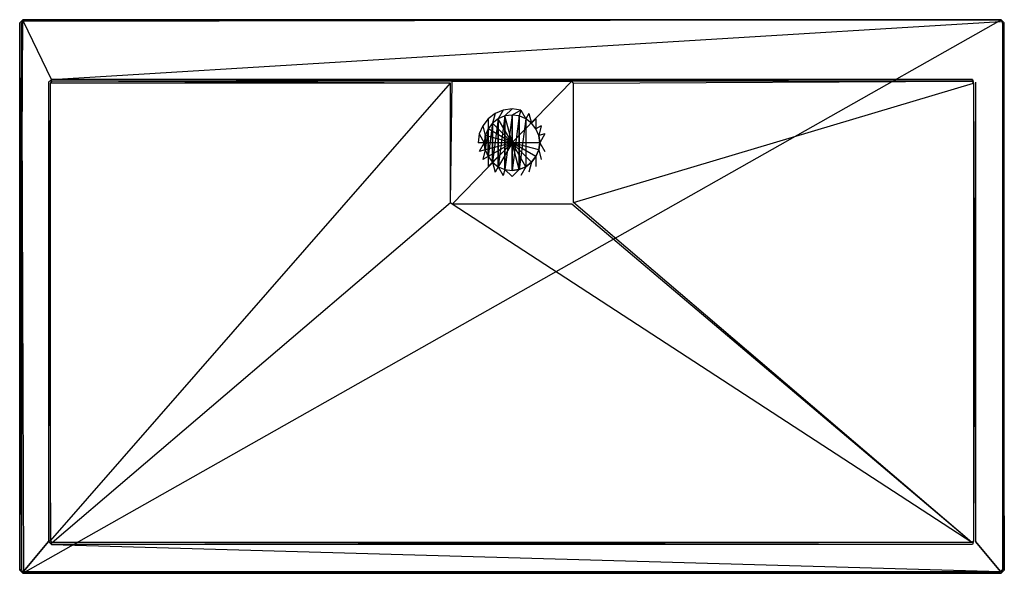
# Model space of a CAD drawing. Extents: x 0 to 1.6, y -0.9 to 0.
import ezdxf

# ---------------------------------------------------------------- set-up
doc = ezdxf.new("R2010")
doc.units = 0
for name, color, linetype in [('L0_VERTIEFUNG110___REPLACEMTFOR', 7, 'CONTINUOUS'), ('L10_D_DA1693SUB2V_10___REPLACEM', 7, 'CONTINUOUS'), ('L11_D_DA1693SUB2V_11___REPLACEM', 7, 'CONTINUOUS'), ('L12_D_DA1693SUB2V_12___REPLACEM', 7, 'CONTINUOUS'), ('L13_D_DA1693SUB2V_2___REPLACEMT', 7, 'CONTINUOUS'), ('L14_D_DA1693SUB2V_6___REPLACEMT', 7, 'CONTINUOUS'), ('L1_ABLAUF90____REPLACEMTFOREMPT', 7, 'CONTINUOUS'), ('L2_D_DA1693SUB2V_13___REPLACEMT', 7, 'CONTINUOUS'), ('L3_D_DA1693SUB2V_1___REPLACEMTF', 7, 'CONTINUOUS'), ('L4_D_DA1693SUB2V_3___REPLACEMTF', 7, 'CONTINUOUS'), ('L5_D_DA1693SUB2V_4___REPLACEMTF', 7, 'CONTINUOUS'), ('L6_D_DA1693SUB2V_5___REPLACEMTF', 7, 'CONTINUOUS'), ('L7_D_DA1693SUB2V_7___REPLACEMTF', 7, 'CONTINUOUS'), ('L8_D_DA1693SUB2V_8___REPLACEMTF', 7, 'CONTINUOUS'), ('L9_D_DA1693SUB2V_9___REPLACEMTF', 7, 'CONTINUOUS')]:
    doc.layers.add(name, color=color, linetype=linetype)

msp = doc.modelspace()

# ---------------------------------------------------------------- linework, layer by layer
at = {"layer": 'L0_VERTIEFUNG110___REPLACEMTFOR', "color": 8}
for points, invisible_edges in [([(0.76818, -0.16818, 0.005), (0.7725, -0.152369, 0.006), (0.761109, -0.161109, 0.006), (0.76818, -0.16818, 0.005)], 13), ([(0.7725, -0.152369, 0.006), (0.76818, -0.16818, 0.005), (0.7775, -0.161029, 0.005), (0.7725, -0.152369, 0.006)], 14), ([(0.7775, -0.161029, 0.005), (0.785765, -0.146874, 0.006), (0.7725, -0.152369, 0.006), (0.7775, -0.161029, 0.005)], 13), ([(0.785765, -0.146874, 0.006), (0.7775, -0.161029, 0.005), (0.788353, -0.156533, 0.005), (0.785765, -0.146874, 0.006)], 14), ([(0.7775, -0.161029, 0.005), (0.7775, -0.238971, 0.005), (0.788353, -0.156533, 0.005), (0.7775, -0.161029, 0.005)], 10), ([(0.788353, -0.156533, 0.005), (0.7775, -0.238971, 0.005), (0.788353, -0.243467, 0.005), (0.788353, -0.156533, 0.005)], 13), ([(0.788353, -0.156533, 0.005), (0.8, -0.145, 0.006), (0.785765, -0.146874, 0.006), (0.788353, -0.156533, 0.005)], 13), ([(0.8, -0.145, 0.006), (0.788353, -0.156533, 0.005), (0.8, -0.155, 0.005), (0.8, -0.145, 0.006)], 14), ([(0.788353, -0.156533, 0.005), (0.788353, -0.243467, 0.005), (0.8, -0.155, 0.005), (0.788353, -0.156533, 0.005)], 10), ([(0.8, -0.155, 0.005), (0.788353, -0.243467, 0.005), (0.8, -0.245, 0.005), (0.8, -0.155, 0.005)], 13), ([(0.8, -0.155, 0.005), (0.814235, -0.146874, 0.006), (0.8, -0.145, 0.006), (0.8, -0.155, 0.005)], 13), ([(0.814235, -0.146874, 0.006), (0.8, -0.155, 0.005), (0.811647, -0.156533, 0.005), (0.814235, -0.146874, 0.006)], 14), ([(0.8, -0.155, 0.005), (0.8, -0.245, 0.005), (0.811647, -0.156533, 0.005), (0.8, -0.155, 0.005)], 10), ([(0.811647, -0.156533, 0.005), (0.8, -0.245, 0.005), (0.811647, -0.243467, 0.005), (0.811647, -0.156533, 0.005)], 13), ([(0.8225, -0.161029, 0.005), (0.814235, -0.146874, 0.006), (0.811647, -0.156533, 0.005), (0.8225, -0.161029, 0.005)], 13), ([(0.811647, -0.156533, 0.005), (0.811647, -0.243467, 0.005), (0.8225, -0.161029, 0.005), (0.811647, -0.156533, 0.005)], 10), ([(0.814235, -0.146874, 0.006), (0.8225, -0.161029, 0.005), (0.8275, -0.152369, 0.006), (0.814235, -0.146874, 0.006)], 14), ([(0.83182, -0.16818, 0.005), (0.8275, -0.152369, 0.006), (0.8225, -0.161029, 0.005), (0.83182, -0.16818, 0.005)], 13), ([(0.8275, -0.152369, 0.006), (0.83182, -0.16818, 0.005), (0.838891, -0.161109, 0.006), (0.8275, -0.152369, 0.006)], 14), ([(0.756533, -0.188353, 0.005), (0.752369, -0.1725, 0.006), (0.746874, -0.185765, 0.006), (0.756533, -0.188353, 0.005)], 13), ([(0.761029, -0.1775, 0.005), (0.761109, -0.161109, 0.006), (0.752369, -0.1725, 0.006), (0.761029, -0.1775, 0.005)], 13), ([(0.752369, -0.1725, 0.006), (0.756533, -0.188353, 0.005), (0.761029, -0.1775, 0.005), (0.752369, -0.1725, 0.006)], 14), ([(0.761109, -0.161109, 0.006), (0.761029, -0.1775, 0.005), (0.76818, -0.16818, 0.005), (0.761109, -0.161109, 0.006)], 14), ([(0.761029, -0.1775, 0.005), (0.761029, -0.2225, 0.005), (0.76818, -0.16818, 0.005), (0.761029, -0.1775, 0.005)], 10), ([(0.76818, -0.16818, 0.005), (0.761029, -0.2225, 0.005), (0.76818, -0.23182, 0.005), (0.76818, -0.16818, 0.005)], 13), ([(0.76818, -0.16818, 0.005), (0.76818, -0.23182, 0.005), (0.7775, -0.161029, 0.005), (0.76818, -0.16818, 0.005)], 10), ([(0.7775, -0.161029, 0.005), (0.76818, -0.23182, 0.005), (0.7775, -0.238971, 0.005), (0.7775, -0.161029, 0.005)], 13), ([(0.8225, -0.161029, 0.005), (0.811647, -0.243467, 0.005), (0.8225, -0.238971, 0.005), (0.8225, -0.161029, 0.005)], 13), ([(0.8225, -0.161029, 0.005), (0.8225, -0.238971, 0.005), (0.83182, -0.16818, 0.005), (0.8225, -0.161029, 0.005)], 15), ([(0.83182, -0.16818, 0.005), (0.8225, -0.238971, 0.005), (0.83182, -0.23182, 0.005), (0.83182, -0.16818, 0.005)], 15), ([(0.838971, -0.1775, 0.005), (0.838891, -0.161109, 0.006), (0.83182, -0.16818, 0.005), (0.838971, -0.1775, 0.005)], 13), ([(0.83182, -0.16818, 0.005), (0.83182, -0.23182, 0.005), (0.838971, -0.1775, 0.005), (0.83182, -0.16818, 0.005)], 15), ([(0.838891, -0.161109, 0.006), (0.838971, -0.1775, 0.005), (0.847631, -0.1725, 0.006), (0.838891, -0.161109, 0.006)], 14), ([(0.843467, -0.188353, 0.005), (0.847631, -0.1725, 0.006), (0.838971, -0.1775, 0.005), (0.843467, -0.188353, 0.005)], 13), ([(0.847631, -0.1725, 0.006), (0.843467, -0.188353, 0.005), (0.853126, -0.185765, 0.006), (0.847631, -0.1725, 0.006)], 14), ([(0.755, -0.2, 0.005), (0.746874, -0.185765, 0.006), (0.745, -0.2, 0.006), (0.755, -0.2, 0.005)], 13), ([(0.746874, -0.185765, 0.006), (0.755, -0.2, 0.005), (0.756533, -0.188353, 0.005), (0.746874, -0.185765, 0.006)], 14), ([(0.756533, -0.211647, 0.005), (0.756533, -0.188353, 0.005), (0.755, -0.2, 0.005), (0.756533, -0.211647, 0.005)], 13), ([(0.756533, -0.188353, 0.005), (0.756533, -0.211647, 0.005), (0.761029, -0.1775, 0.005), (0.756533, -0.188353, 0.005)], 10), ([(0.761029, -0.1775, 0.005), (0.756533, -0.211647, 0.005), (0.761029, -0.2225, 0.005), (0.761029, -0.1775, 0.005)], 13), ([(0.838971, -0.1775, 0.005), (0.83182, -0.23182, 0.005), (0.838971, -0.2225, 0.005), (0.838971, -0.1775, 0.005)], 15), ([(0.838971, -0.1775, 0.005), (0.838971, -0.2225, 0.005), (0.843467, -0.188353, 0.005), (0.838971, -0.1775, 0.005)], 15), ([(0.843467, -0.188353, 0.005), (0.838971, -0.2225, 0.005), (0.843467, -0.211647, 0.005), (0.843467, -0.188353, 0.005)], 15), ([(0.845, -0.2, 0.005), (0.853126, -0.185765, 0.006), (0.843467, -0.188353, 0.005), (0.845, -0.2, 0.005)], 13), ([(0.843467, -0.188353, 0.005), (0.843467, -0.211647, 0.005), (0.845, -0.2, 0.005), (0.843467, -0.188353, 0.005)], 9), ([(0.853126, -0.185765, 0.006), (0.845, -0.2, 0.005), (0.855, -0.2, 0.006), (0.853126, -0.185765, 0.006)], 14), ([(0.746874, -0.214235, 0.006), (0.755, -0.2, 0.005), (0.745, -0.2, 0.006), (0.746874, -0.214235, 0.006)], 13), ([(0.755, -0.2, 0.005), (0.746874, -0.214235, 0.006), (0.756533, -0.211647, 0.005), (0.755, -0.2, 0.005)], 14), ([(0.853126, -0.214235, 0.006), (0.845, -0.2, 0.005), (0.843467, -0.211647, 0.005), (0.853126, -0.214235, 0.006)], 13), ([(0.845, -0.2, 0.005), (0.853126, -0.214235, 0.006), (0.855, -0.2, 0.006), (0.845, -0.2, 0.005)], 14), ([(0.752369, -0.2275, 0.006), (0.756533, -0.211647, 0.005), (0.746874, -0.214235, 0.006), (0.752369, -0.2275, 0.006)], 13), ([(0.756533, -0.211647, 0.005), (0.752369, -0.2275, 0.006), (0.761029, -0.2225, 0.005), (0.756533, -0.211647, 0.005)], 14), ([(0.761109, -0.238891, 0.006), (0.761029, -0.2225, 0.005), (0.752369, -0.2275, 0.006), (0.761109, -0.238891, 0.006)], 13), ([(0.761029, -0.2225, 0.005), (0.761109, -0.238891, 0.006), (0.76818, -0.23182, 0.005), (0.761029, -0.2225, 0.005)], 14), ([(0.838891, -0.238891, 0.006), (0.838971, -0.2225, 0.005), (0.83182, -0.23182, 0.005), (0.838891, -0.238891, 0.006)], 13), ([(0.838971, -0.2225, 0.005), (0.838891, -0.238891, 0.006), (0.847631, -0.2275, 0.006), (0.838971, -0.2225, 0.005)], 14), ([(0.847631, -0.2275, 0.006), (0.843467, -0.211647, 0.005), (0.838971, -0.2225, 0.005), (0.847631, -0.2275, 0.006)], 13), ([(0.843467, -0.211647, 0.005), (0.847631, -0.2275, 0.006), (0.853126, -0.214235, 0.006), (0.843467, -0.211647, 0.005)], 14), ([(0.7725, -0.247631, 0.006), (0.76818, -0.23182, 0.005), (0.761109, -0.238891, 0.006), (0.7725, -0.247631, 0.006)], 13), ([(0.76818, -0.23182, 0.005), (0.7725, -0.247631, 0.006), (0.7775, -0.238971, 0.005), (0.76818, -0.23182, 0.005)], 14), ([(0.785765, -0.253126, 0.006), (0.7775, -0.238971, 0.005), (0.7725, -0.247631, 0.006), (0.785765, -0.253126, 0.006)], 13), ([(0.7775, -0.238971, 0.005), (0.785765, -0.253126, 0.006), (0.788353, -0.243467, 0.005), (0.7775, -0.238971, 0.005)], 14), ([(0.814235, -0.253126, 0.006), (0.8225, -0.238971, 0.005), (0.811647, -0.243467, 0.005), (0.814235, -0.253126, 0.006)], 13), ([(0.8225, -0.238971, 0.005), (0.814235, -0.253126, 0.006), (0.8275, -0.247631, 0.006), (0.8225, -0.238971, 0.005)], 14), ([(0.8275, -0.247631, 0.006), (0.83182, -0.23182, 0.005), (0.8225, -0.238971, 0.005), (0.8275, -0.247631, 0.006)], 13), ([(0.83182, -0.23182, 0.005), (0.8275, -0.247631, 0.006), (0.838891, -0.238891, 0.006), (0.83182, -0.23182, 0.005)], 14), ([(0.8, -0.255, 0.006), (0.788353, -0.243467, 0.005), (0.785765, -0.253126, 0.006), (0.8, -0.255, 0.006)], 13), ([(0.788353, -0.243467, 0.005), (0.8, -0.255, 0.006), (0.8, -0.245, 0.005), (0.788353, -0.243467, 0.005)], 14), ([(0.8, -0.255, 0.006), (0.811647, -0.243467, 0.005), (0.8, -0.245, 0.005), (0.8, -0.255, 0.006)], 13), ([(0.811647, -0.243467, 0.005), (0.8, -0.255, 0.006), (0.814235, -0.253126, 0.006), (0.811647, -0.243467, 0.005)], 14)]:
    msp.add_3dface(points, dxfattribs=dict(at, invisible_edges=invisible_edges))
at = {"layer": 'L10_D_DA1693SUB2V_10___REPLACEM', "color": 8}
for points, invisible_edges in [([(0, -0.895, 0.032), (0, -0.005), (0, -0.895), (0, -0.895, 0.032)], 13), ([(0, -0.005), (0, -0.895, 0.032), (0, -0.005, 0.032), (0, -0.005)], 14)]:
    msp.add_3dface(points, dxfattribs=dict(at, invisible_edges=invisible_edges))
at = {"layer": 'L11_D_DA1693SUB2V_11___REPLACEM', "color": 8}
for points, invisible_edges in [([(1.595, -0.9, 0.032), (0.005, -0.9), (1.595, -0.9), (1.595, -0.9, 0.032)], 13), ([(0.005, -0.9), (1.595, -0.9, 0.032), (0.005, -0.9, 0.032), (0.005, -0.9)], 14)]:
    msp.add_3dface(points, dxfattribs=dict(at, invisible_edges=invisible_edges))
at = {"layer": 'L12_D_DA1693SUB2V_12___REPLACEM', "color": 8}
for points, invisible_edges in [([(1.6, -0.005), (1.6, -0.895, 0.032), (1.6, -0.895), (1.6, -0.005)], 13), ([(1.6, -0.895, 0.032), (1.6, -0.005), (1.6, -0.005, 0.032), (1.6, -0.895, 0.032)], 14)]:
    msp.add_3dface(points, dxfattribs=dict(at, invisible_edges=invisible_edges))
at = {"layer": 'L13_D_DA1693SUB2V_2___REPLACEMT', "color": 8}
for points, invisible_edges in [([(0.053, -0.1, 0.015), (0.897, -0.1, 0.005), (0.703, -0.1, 0.005), (0.053, -0.1, 0.015)], 13), ([(0.897, -0.1, 0.005), (0.053, -0.1, 0.015), (1.547, -0.1, 0.015), (0.897, -0.1, 0.005)], 10), ([(1.547, -0.1, 0.015), (0.053, -0.1, 0.015), (0.053, -0.1, 0.032), (1.547, -0.1, 0.015)], 13), ([(1.547, -0.1, 0.015), (0.053, -0.1, 0.032), (1.547, -0.1, 0.032), (1.547, -0.1, 0.015)], 15)]:
    msp.add_3dface(points, dxfattribs=dict(at, invisible_edges=invisible_edges))
at = {"layer": 'L14_D_DA1693SUB2V_6___REPLACEMT', "color": 8}
for points, invisible_edges in [([(0.053, -0.1, 0.015), (0.7, -0.103, 0.005), (0.05, -0.103, 0.015), (0.053, -0.1, 0.015)], 13), ([(0.7, -0.103, 0.005), (0.05, -0.847, 0.015), (0.05, -0.103, 0.015), (0.7, -0.103, 0.005)], 13), ([(0.05, -0.847, 0.015), (0.7, -0.103, 0.005), (0.7, -0.297, 0.005), (0.05, -0.847, 0.015)], 14), ([(0.7, -0.103, 0.005), (0.053, -0.1, 0.015), (0.703, -0.1, 0.005), (0.7, -0.103, 0.005)], 14), ([(0.703, -0.1, 0.005), (0.7, -0.297, 0.005), (0.7, -0.103, 0.005), (0.703, -0.1, 0.005)], 13), ([(0.7, -0.297, 0.005), (0.703, -0.1, 0.005), (0.703, -0.3, 0.005), (0.7, -0.297, 0.005)], 10), ([(0.703, -0.3, 0.005), (0.703, -0.1, 0.005), (0.897, -0.1, 0.005), (0.703, -0.3, 0.005)], 13), ([(0.703, -0.3, 0.005), (0.897, -0.1, 0.005), (0.897, -0.3, 0.005), (0.703, -0.3, 0.005)], 10), ([(0.897, -0.3, 0.005), (0.897, -0.1, 0.005), (0.9, -0.103, 0.005), (0.897, -0.3, 0.005)], 15), ([(1.547, -0.1, 0.015), (0.9, -0.103, 0.005), (0.897, -0.1, 0.005), (1.547, -0.1, 0.015)], 13), ([(0.897, -0.3, 0.005), (0.9, -0.103, 0.005), (0.9, -0.297, 0.005), (0.897, -0.3, 0.005)], 15), ([(0.9, -0.103, 0.005), (1.547, -0.1, 0.015), (1.55, -0.103, 0.015), (0.9, -0.103, 0.005)], 14), ([(1.55, -0.103, 0.015), (0.9, -0.297, 0.005), (0.9, -0.103, 0.005), (1.55, -0.103, 0.015)], 13), ([(0.9, -0.297, 0.005), (1.55, -0.103, 0.015), (1.55, -0.847, 0.015), (0.9, -0.297, 0.005)], 14), ([(0.7, -0.297, 0.005), (0.053, -0.85, 0.015), (0.05, -0.847, 0.015), (0.7, -0.297, 0.005)], 13), ([(0.053, -0.85, 0.015), (0.7, -0.297, 0.005), (0.703, -0.3, 0.005), (0.053, -0.85, 0.015)], 14), ([(0.703, -0.3, 0.005), (1.547, -0.85, 0.015), (0.053, -0.85, 0.015), (0.703, -0.3, 0.005)], 13), ([(1.547, -0.85, 0.015), (0.703, -0.3, 0.005), (0.897, -0.3, 0.005), (1.547, -0.85, 0.015)], 14), ([(0.9, -0.297, 0.005), (1.547, -0.85, 0.015), (0.897, -0.3, 0.005), (0.9, -0.297, 0.005)], 13), ([(1.547, -0.85, 0.015), (0.9, -0.297, 0.005), (1.55, -0.847, 0.015), (1.547, -0.85, 0.015)], 14)]:
    msp.add_3dface(points, dxfattribs=dict(at, invisible_edges=invisible_edges))
at = {"layer": 'L1_ABLAUF90____REPLACEMTFOREMPT', "color": 8}
for points, invisible_edges in [([(0.8, -0.2, 0.007), (0.788353, -0.156533, 0.006), (0.7775, -0.161029, 0.006), (0.8, -0.2, 0.007)], 14), ([(0.7775, -0.161029, 0.005), (0.788353, -0.156533, 0.006), (0.788353, -0.156533, 0.005), (0.7775, -0.161029, 0.005)], 13), ([(0.788353, -0.156533, 0.006), (0.7775, -0.161029, 0.005), (0.7775, -0.161029, 0.006), (0.788353, -0.156533, 0.006)], 14), ([(0.7775, -0.238971, 0.005), (0.7775, -0.161029, 0.005), (0.788353, -0.156533, 0.005), (0.7775, -0.238971, 0.005)], 10), ([(0.7775, -0.238971, 0.005), (0.788353, -0.156533, 0.005), (0.788353, -0.243467, 0.005), (0.7775, -0.238971, 0.005)], 13), ([(0.8, -0.2, 0.007), (0.8, -0.155, 0.006), (0.788353, -0.156533, 0.006), (0.8, -0.2, 0.007)], 14), ([(0.788353, -0.156533, 0.005), (0.8, -0.155, 0.006), (0.8, -0.155, 0.005), (0.788353, -0.156533, 0.005)], 13), ([(0.8, -0.155, 0.006), (0.788353, -0.156533, 0.005), (0.788353, -0.156533, 0.006), (0.8, -0.155, 0.006)], 14), ([(0.788353, -0.243467, 0.005), (0.788353, -0.156533, 0.005), (0.8, -0.155, 0.005), (0.788353, -0.243467, 0.005)], 10), ([(0.788353, -0.243467, 0.005), (0.8, -0.155, 0.005), (0.8, -0.245, 0.005), (0.788353, -0.243467, 0.005)], 13), ([(0.811647, -0.156533, 0.006), (0.8, -0.155, 0.006), (0.8, -0.2, 0.007), (0.811647, -0.156533, 0.006)], 14), ([(0.8, -0.155, 0.006), (0.811647, -0.156533, 0.005), (0.8, -0.155, 0.005), (0.8, -0.155, 0.006)], 13), ([(0.811647, -0.156533, 0.005), (0.8, -0.155, 0.006), (0.811647, -0.156533, 0.006), (0.811647, -0.156533, 0.005)], 14), ([(0.8, -0.245, 0.005), (0.8, -0.155, 0.005), (0.811647, -0.156533, 0.005), (0.8, -0.245, 0.005)], 10), ([(0.8225, -0.161029, 0.006), (0.811647, -0.156533, 0.006), (0.8, -0.2, 0.007), (0.8225, -0.161029, 0.006)], 14), ([(0.8, -0.245, 0.005), (0.811647, -0.156533, 0.005), (0.811647, -0.243467, 0.005), (0.8, -0.245, 0.005)], 13), ([(0.811647, -0.156533, 0.006), (0.8225, -0.161029, 0.005), (0.811647, -0.156533, 0.005), (0.811647, -0.156533, 0.006)], 13), ([(0.8225, -0.161029, 0.005), (0.811647, -0.156533, 0.006), (0.8225, -0.161029, 0.006), (0.8225, -0.161029, 0.005)], 14), ([(0.811647, -0.243467, 0.005), (0.811647, -0.156533, 0.005), (0.8225, -0.161029, 0.005), (0.811647, -0.243467, 0.005)], 10), ([(0.8, -0.2, 0.007), (0.76818, -0.16818, 0.006), (0.761029, -0.1775, 0.006), (0.8, -0.2, 0.007)], 14), ([(0.761029, -0.1775, 0.006), (0.76818, -0.16818, 0.005), (0.761029, -0.1775, 0.005), (0.761029, -0.1775, 0.006)], 13), ([(0.76818, -0.16818, 0.005), (0.761029, -0.1775, 0.006), (0.76818, -0.16818, 0.006), (0.76818, -0.16818, 0.005)], 14), ([(0.761029, -0.2225, 0.005), (0.761029, -0.1775, 0.005), (0.76818, -0.16818, 0.005), (0.761029, -0.2225, 0.005)], 10), ([(0.761029, -0.2225, 0.005), (0.76818, -0.16818, 0.005), (0.76818, -0.23182, 0.005), (0.761029, -0.2225, 0.005)], 13), ([(0.8, -0.2, 0.007), (0.7775, -0.161029, 0.006), (0.76818, -0.16818, 0.006), (0.8, -0.2, 0.007)], 14), ([(0.76818, -0.16818, 0.005), (0.7775, -0.161029, 0.006), (0.7775, -0.161029, 0.005), (0.76818, -0.16818, 0.005)], 13), ([(0.7775, -0.161029, 0.006), (0.76818, -0.16818, 0.005), (0.76818, -0.16818, 0.006), (0.7775, -0.161029, 0.006)], 14), ([(0.76818, -0.23182, 0.005), (0.76818, -0.16818, 0.005), (0.7775, -0.161029, 0.005), (0.76818, -0.23182, 0.005)], 10), ([(0.76818, -0.23182, 0.005), (0.7775, -0.161029, 0.005), (0.7775, -0.238971, 0.005), (0.76818, -0.23182, 0.005)], 13), ([(0.83182, -0.16818, 0.006), (0.8225, -0.161029, 0.006), (0.8, -0.2, 0.007), (0.83182, -0.16818, 0.006)], 14), ([(0.838971, -0.1775, 0.006), (0.83182, -0.16818, 0.006), (0.8, -0.2, 0.007), (0.838971, -0.1775, 0.006)], 14), ([(0.811647, -0.243467, 0.005), (0.8225, -0.161029, 0.005), (0.8225, -0.238971, 0.005), (0.811647, -0.243467, 0.005)], 13), ([(0.8225, -0.161029, 0.006), (0.83182, -0.16818, 0.005), (0.8225, -0.161029, 0.005), (0.8225, -0.161029, 0.006)], 13), ([(0.83182, -0.16818, 0.005), (0.8225, -0.161029, 0.006), (0.83182, -0.16818, 0.006), (0.83182, -0.16818, 0.005)], 14), ([(0.8225, -0.238971, 0.005), (0.8225, -0.161029, 0.005), (0.83182, -0.16818, 0.005), (0.8225, -0.238971, 0.005)], 15), ([(0.8225, -0.238971, 0.005), (0.83182, -0.16818, 0.005), (0.83182, -0.23182, 0.005), (0.8225, -0.238971, 0.005)], 15), ([(0.83182, -0.16818, 0.005), (0.838971, -0.1775, 0.006), (0.838971, -0.1775, 0.005), (0.83182, -0.16818, 0.005)], 13), ([(0.838971, -0.1775, 0.006), (0.83182, -0.16818, 0.005), (0.83182, -0.16818, 0.006), (0.838971, -0.1775, 0.006)], 14), ([(0.83182, -0.23182, 0.005), (0.83182, -0.16818, 0.005), (0.838971, -0.1775, 0.005), (0.83182, -0.23182, 0.005)], 15), ([(0.8, -0.2, 0.007), (0.756533, -0.188353, 0.006), (0.755, -0.2, 0.006), (0.8, -0.2, 0.007)], 14), ([(0.755, -0.2, 0.006), (0.756533, -0.188353, 0.005), (0.755, -0.2, 0.005), (0.755, -0.2, 0.006)], 13), ([(0.756533, -0.188353, 0.005), (0.755, -0.2, 0.006), (0.756533, -0.188353, 0.006), (0.756533, -0.188353, 0.005)], 14), ([(0.756533, -0.188353, 0.005), (0.756533, -0.211647, 0.005), (0.755, -0.2, 0.005), (0.756533, -0.188353, 0.005)], 13), ([(0.8, -0.2, 0.007), (0.761029, -0.1775, 0.006), (0.756533, -0.188353, 0.006), (0.8, -0.2, 0.007)], 14), ([(0.756533, -0.188353, 0.006), (0.761029, -0.1775, 0.005), (0.756533, -0.188353, 0.005), (0.756533, -0.188353, 0.006)], 13), ([(0.761029, -0.1775, 0.005), (0.756533, -0.188353, 0.006), (0.761029, -0.1775, 0.006), (0.761029, -0.1775, 0.005)], 14), ([(0.756533, -0.211647, 0.005), (0.756533, -0.188353, 0.005), (0.761029, -0.1775, 0.005), (0.756533, -0.211647, 0.005)], 10), ([(0.756533, -0.211647, 0.005), (0.761029, -0.1775, 0.005), (0.761029, -0.2225, 0.005), (0.756533, -0.211647, 0.005)], 13), ([(0.843467, -0.188353, 0.006), (0.838971, -0.1775, 0.006), (0.8, -0.2, 0.007), (0.843467, -0.188353, 0.006)], 14), ([(0.845, -0.2, 0.006), (0.843467, -0.188353, 0.006), (0.8, -0.2, 0.007), (0.845, -0.2, 0.006)], 14), ([(0.83182, -0.23182, 0.005), (0.838971, -0.1775, 0.005), (0.838971, -0.2225, 0.005), (0.83182, -0.23182, 0.005)], 15), ([(0.838971, -0.1775, 0.005), (0.843467, -0.188353, 0.006), (0.843467, -0.188353, 0.005), (0.838971, -0.1775, 0.005)], 13), ([(0.843467, -0.188353, 0.006), (0.838971, -0.1775, 0.005), (0.838971, -0.1775, 0.006), (0.843467, -0.188353, 0.006)], 14), ([(0.838971, -0.2225, 0.005), (0.838971, -0.1775, 0.005), (0.843467, -0.188353, 0.005), (0.838971, -0.2225, 0.005)], 15), ([(0.838971, -0.2225, 0.005), (0.843467, -0.188353, 0.005), (0.843467, -0.211647, 0.005), (0.838971, -0.2225, 0.005)], 15), ([(0.843467, -0.188353, 0.005), (0.845, -0.2, 0.006), (0.845, -0.2, 0.005), (0.843467, -0.188353, 0.005)], 13), ([(0.845, -0.2, 0.006), (0.843467, -0.188353, 0.005), (0.843467, -0.188353, 0.006), (0.845, -0.2, 0.006)], 14), ([(0.843467, -0.211647, 0.005), (0.843467, -0.188353, 0.005), (0.845, -0.2, 0.005), (0.843467, -0.211647, 0.005)], 13), ([(0.8, -0.2, 0.007), (0.755, -0.2, 0.006), (0.756533, -0.211647, 0.006), (0.8, -0.2, 0.007)], 14), ([(0.756533, -0.211647, 0.006), (0.755, -0.2, 0.005), (0.756533, -0.211647, 0.005), (0.756533, -0.211647, 0.006)], 13), ([(0.755, -0.2, 0.005), (0.756533, -0.211647, 0.006), (0.755, -0.2, 0.006), (0.755, -0.2, 0.005)], 14), ([(0.8, -0.2, 0.007), (0.756533, -0.211647, 0.006), (0.761029, -0.2225, 0.006), (0.8, -0.2, 0.007)], 14), ([(0.8, -0.2, 0.007), (0.761029, -0.2225, 0.006), (0.76818, -0.23182, 0.006), (0.8, -0.2, 0.007)], 14), ([(0.8, -0.2, 0.007), (0.76818, -0.23182, 0.006), (0.7775, -0.238971, 0.006), (0.8, -0.2, 0.007)], 14), ([(0.8, -0.2, 0.007), (0.7775, -0.238971, 0.006), (0.788353, -0.243467, 0.006), (0.8, -0.2, 0.007)], 14), ([(0.8, -0.245, 0.006), (0.8, -0.2, 0.007), (0.788353, -0.243467, 0.006), (0.8, -0.245, 0.006)], 14), ([(0.811647, -0.243467, 0.006), (0.8, -0.2, 0.007), (0.8, -0.245, 0.006), (0.811647, -0.243467, 0.006)], 14), ([(0.8225, -0.238971, 0.006), (0.8, -0.2, 0.007), (0.811647, -0.243467, 0.006), (0.8225, -0.238971, 0.006)], 14), ([(0.83182, -0.23182, 0.006), (0.8, -0.2, 0.007), (0.8225, -0.238971, 0.006), (0.83182, -0.23182, 0.006)], 14), ([(0.838971, -0.2225, 0.006), (0.8, -0.2, 0.007), (0.83182, -0.23182, 0.006), (0.838971, -0.2225, 0.006)], 14), ([(0.843467, -0.211647, 0.006), (0.8, -0.2, 0.007), (0.838971, -0.2225, 0.006), (0.843467, -0.211647, 0.006)], 14), ([(0.845, -0.2, 0.006), (0.8, -0.2, 0.007), (0.843467, -0.211647, 0.006), (0.845, -0.2, 0.006)], 14), ([(0.845, -0.2, 0.005), (0.843467, -0.211647, 0.006), (0.843467, -0.211647, 0.005), (0.845, -0.2, 0.005)], 13), ([(0.843467, -0.211647, 0.006), (0.845, -0.2, 0.005), (0.845, -0.2, 0.006), (0.843467, -0.211647, 0.006)], 14), ([(0.761029, -0.2225, 0.006), (0.756533, -0.211647, 0.005), (0.761029, -0.2225, 0.005), (0.761029, -0.2225, 0.006)], 13), ([(0.756533, -0.211647, 0.005), (0.761029, -0.2225, 0.006), (0.756533, -0.211647, 0.006), (0.756533, -0.211647, 0.005)], 14), ([(0.76818, -0.23182, 0.006), (0.761029, -0.2225, 0.005), (0.76818, -0.23182, 0.005), (0.76818, -0.23182, 0.006)], 13), ([(0.761029, -0.2225, 0.005), (0.76818, -0.23182, 0.006), (0.761029, -0.2225, 0.006), (0.761029, -0.2225, 0.005)], 14), ([(0.838971, -0.2225, 0.005), (0.83182, -0.23182, 0.006), (0.83182, -0.23182, 0.005), (0.838971, -0.2225, 0.005)], 13), ([(0.83182, -0.23182, 0.006), (0.838971, -0.2225, 0.005), (0.838971, -0.2225, 0.006), (0.83182, -0.23182, 0.006)], 14), ([(0.843467, -0.211647, 0.005), (0.838971, -0.2225, 0.006), (0.838971, -0.2225, 0.005), (0.843467, -0.211647, 0.005)], 13), ([(0.838971, -0.2225, 0.006), (0.843467, -0.211647, 0.005), (0.843467, -0.211647, 0.006), (0.838971, -0.2225, 0.006)], 14), ([(0.7775, -0.238971, 0.005), (0.76818, -0.23182, 0.006), (0.76818, -0.23182, 0.005), (0.7775, -0.238971, 0.005)], 13), ([(0.76818, -0.23182, 0.006), (0.7775, -0.238971, 0.005), (0.7775, -0.238971, 0.006), (0.76818, -0.23182, 0.006)], 14), ([(0.788353, -0.243467, 0.005), (0.7775, -0.238971, 0.006), (0.7775, -0.238971, 0.005), (0.788353, -0.243467, 0.005)], 13), ([(0.7775, -0.238971, 0.006), (0.788353, -0.243467, 0.005), (0.788353, -0.243467, 0.006), (0.7775, -0.238971, 0.006)], 14), ([(0.8225, -0.238971, 0.006), (0.811647, -0.243467, 0.005), (0.8225, -0.238971, 0.005), (0.8225, -0.238971, 0.006)], 13), ([(0.811647, -0.243467, 0.005), (0.8225, -0.238971, 0.006), (0.811647, -0.243467, 0.006), (0.811647, -0.243467, 0.005)], 14), ([(0.83182, -0.23182, 0.006), (0.8225, -0.238971, 0.005), (0.83182, -0.23182, 0.005), (0.83182, -0.23182, 0.006)], 13), ([(0.8225, -0.238971, 0.005), (0.83182, -0.23182, 0.006), (0.8225, -0.238971, 0.006), (0.8225, -0.238971, 0.005)], 14), ([(0.8, -0.245, 0.005), (0.788353, -0.243467, 0.006), (0.788353, -0.243467, 0.005), (0.8, -0.245, 0.005)], 13), ([(0.788353, -0.243467, 0.006), (0.8, -0.245, 0.005), (0.8, -0.245, 0.006), (0.788353, -0.243467, 0.006)], 14), ([(0.811647, -0.243467, 0.006), (0.8, -0.245, 0.005), (0.811647, -0.243467, 0.005), (0.811647, -0.243467, 0.006)], 13), ([(0.8, -0.245, 0.005), (0.811647, -0.243467, 0.006), (0.8, -0.245, 0.006), (0.8, -0.245, 0.005)], 14)]:
    msp.add_3dface(points, dxfattribs=dict(at, invisible_edges=invisible_edges))
at = {"layer": 'L2_D_DA1693SUB2V_13___REPLACEMT', "color": 8}
for points, invisible_edges in [([(0.005, 0, 0.032), (1.595, 0), (0.005, 0), (0.005, 0, 0.032)], 13), ([(1.595, 0), (0.005, 0, 0.032), (1.595, 0, 0.032), (1.595, 0)], 14)]:
    msp.add_3dface(points, dxfattribs=dict(at, invisible_edges=invisible_edges))
at = {"layer": 'L3_D_DA1693SUB2V_1___REPLACEMTF', "color": 8}
for points, invisible_edges in [([(0.05, -0.103, 0.032), (0.051757, -0.097, 0.035), (0.047, -0.101757, 0.035), (0.05, -0.103, 0.032)], 13), ([(0.05, -0.847, 0.032), (0.047, -0.101757, 0.035), (0.047, -0.848243, 0.035), (0.05, -0.847, 0.032)], 13), ([(0.047, -0.101757, 0.035), (0.05, -0.847, 0.032), (0.05, -0.103, 0.032), (0.047, -0.101757, 0.035)], 14), ([(0.051757, -0.097, 0.035), (0.05, -0.103, 0.032), (0.053, -0.1, 0.032), (0.051757, -0.097, 0.035)], 14), ([(0.053, -0.1, 0.032), (0.05, -0.103, 0.015), (0.053, -0.1, 0.015), (0.053, -0.1, 0.032)], 13), ([(0.05, -0.103, 0.015), (0.053, -0.1, 0.032), (0.05, -0.103, 0.032), (0.05, -0.103, 0.015)], 14), ([(0.053, -0.1, 0.032), (1.548243, -0.097, 0.035), (0.051757, -0.097, 0.035), (0.053, -0.1, 0.032)], 13), ([(1.548243, -0.097, 0.035), (0.053, -0.1, 0.032), (1.547, -0.1, 0.032), (1.548243, -0.097, 0.035)], 14), ([(1.55, -0.103, 0.032), (1.548243, -0.097, 0.035), (1.547, -0.1, 0.032), (1.55, -0.103, 0.032)], 13), ([(1.55, -0.103, 0.015), (1.547, -0.1, 0.032), (1.547, -0.1, 0.015), (1.55, -0.103, 0.015)], 13), ([(1.547, -0.1, 0.032), (1.55, -0.103, 0.015), (1.55, -0.103, 0.032), (1.547, -0.1, 0.032)], 14), ([(1.548243, -0.097, 0.035), (1.55, -0.103, 0.032), (1.553, -0.101757, 0.035), (1.548243, -0.097, 0.035)], 14), ([(1.55, -0.103, 0.032), (1.553, -0.848243, 0.035), (1.553, -0.101757, 0.035), (1.55, -0.103, 0.032)], 14), ([(1.553, -0.848243, 0.035), (1.55, -0.103, 0.032), (1.55, -0.847, 0.032), (1.553, -0.848243, 0.035)], 13), ([(0.051757, -0.853, 0.035), (0.05, -0.847, 0.032), (0.047, -0.848243, 0.035), (0.051757, -0.853, 0.035)], 13), ([(0.05, -0.847, 0.032), (0.051757, -0.853, 0.035), (0.053, -0.85, 0.032), (0.05, -0.847, 0.032)], 14), ([(0.05, -0.847, 0.032), (0.053, -0.85, 0.015), (0.05, -0.847, 0.015), (0.05, -0.847, 0.032)], 13), ([(0.053, -0.85, 0.015), (0.05, -0.847, 0.032), (0.053, -0.85, 0.032), (0.053, -0.85, 0.015)], 14), ([(1.548243, -0.853, 0.035), (1.55, -0.847, 0.032), (1.547, -0.85, 0.032), (1.548243, -0.853, 0.035)], 13), ([(1.547, -0.85, 0.032), (1.55, -0.847, 0.015), (1.547, -0.85, 0.015), (1.547, -0.85, 0.032)], 13), ([(1.55, -0.847, 0.015), (1.547, -0.85, 0.032), (1.55, -0.847, 0.032), (1.55, -0.847, 0.015)], 14), ([(1.55, -0.847, 0.032), (1.548243, -0.853, 0.035), (1.553, -0.848243, 0.035), (1.55, -0.847, 0.032)], 14), ([(0.051757, -0.853, 0.035), (1.547, -0.85, 0.032), (0.053, -0.85, 0.032), (0.051757, -0.853, 0.035)], 13), ([(1.547, -0.85, 0.032), (0.051757, -0.853, 0.035), (1.548243, -0.853, 0.035), (1.547, -0.85, 0.032)], 14)]:
    msp.add_3dface(points, dxfattribs=dict(at, invisible_edges=invisible_edges))
at = {"layer": 'L4_D_DA1693SUB2V_3___REPLACEMTF', "color": 8}
for points, invisible_edges in [([(0.05, -0.103, 0.015), (0.05, -0.847, 0.032), (0.05, -0.847, 0.015), (0.05, -0.103, 0.015)], 13), ([(0.05, -0.847, 0.032), (0.05, -0.103, 0.015), (0.05, -0.103, 0.032), (0.05, -0.847, 0.032)], 14)]:
    msp.add_3dface(points, dxfattribs=dict(at, invisible_edges=invisible_edges))
at = {"layer": 'L5_D_DA1693SUB2V_4___REPLACEMTF', "color": 8}
for points, invisible_edges in [([(0.053, -0.85, 0.032), (1.547, -0.85, 0.015), (0.053, -0.85, 0.015), (0.053, -0.85, 0.032)], 13), ([(1.547, -0.85, 0.015), (0.053, -0.85, 0.032), (1.547, -0.85, 0.032), (1.547, -0.85, 0.015)], 14)]:
    msp.add_3dface(points, dxfattribs=dict(at, invisible_edges=invisible_edges))
at = {"layer": 'L6_D_DA1693SUB2V_5___REPLACEMTF', "color": 8}
for points, invisible_edges in [([(1.55, -0.847, 0.032), (1.55, -0.103, 0.015), (1.55, -0.847, 0.015), (1.55, -0.847, 0.032)], 13), ([(1.55, -0.103, 0.015), (1.55, -0.847, 0.032), (1.55, -0.103, 0.032), (1.55, -0.103, 0.015)], 14)]:
    msp.add_3dface(points, dxfattribs=dict(at, invisible_edges=invisible_edges))
at = {"layer": 'L7_D_DA1693SUB2V_7___REPLACEMTF', "color": 8}
for points, invisible_edges in [([(0.005, 0), (0, -0.895), (0, -0.005), (0.005, 0)], 13), ([(0, -0.895), (0.005, 0), (0.005, -0.9), (0, -0.895)], 10), ([(0.005, -0.9), (0.005, 0), (1.595, 0), (0.005, -0.9)], 13), ([(0.005, -0.9), (1.595, 0), (1.595, -0.9), (0.005, -0.9)], 10), ([(1.595, -0.9), (1.595, 0), (1.6, -0.005), (1.595, -0.9)], 15), ([(1.595, -0.9), (1.6, -0.005), (1.6, -0.895), (1.595, -0.9)], 15)]:
    msp.add_3dface(points, dxfattribs=dict(at, invisible_edges=invisible_edges))
at = {"layer": 'L8_D_DA1693SUB2V_8___REPLACEMTF', "color": 8}
for points, invisible_edges in [([(0.003, -0.006243, 0.035), (0.006243, -0.897, 0.035), (0.006243, -0.003, 0.035), (0.003, -0.006243, 0.035)], 10), ([(0.006243, -0.897, 0.035), (0.003, -0.006243, 0.035), (0.003, -0.893757, 0.035), (0.006243, -0.897, 0.035)], 13), ([(0.006243, -0.003, 0.035), (0.006243, -0.897, 0.035), (0.047, -0.848243, 0.035), (0.006243, -0.003, 0.035)], 13), ([(0.006243, -0.003, 0.035), (0.051757, -0.097, 0.035), (1.593757, -0.003, 0.035), (0.006243, -0.003, 0.035)], 13), ([(0.051757, -0.097, 0.035), (0.006243, -0.003, 0.035), (0.047, -0.101757, 0.035), (0.051757, -0.097, 0.035)], 14), ([(0.047, -0.101757, 0.035), (0.006243, -0.003, 0.035), (0.047, -0.848243, 0.035), (0.047, -0.101757, 0.035)], 15), ([(1.593757, -0.003, 0.035), (0.051757, -0.097, 0.035), (1.548243, -0.097, 0.035), (1.593757, -0.003, 0.035)], 15), ([(1.593757, -0.003, 0.035), (1.548243, -0.097, 0.035), (1.553, -0.101757, 0.035), (1.593757, -0.003, 0.035)], 15), ([(1.593757, -0.003, 0.035), (1.553, -0.101757, 0.035), (1.593757, -0.897, 0.035), (1.593757, -0.003, 0.035)], 15), ([(1.593757, -0.003, 0.035), (1.593757, -0.897, 0.035), (1.597, -0.893757, 0.035), (1.593757, -0.003, 0.035)], 15), ([(1.593757, -0.003, 0.035), (1.597, -0.893757, 0.035), (1.597, -0.006243, 0.035), (1.593757, -0.003, 0.035)], 15), ([(1.553, -0.848243, 0.035), (1.593757, -0.897, 0.035), (1.553, -0.101757, 0.035), (1.553, -0.848243, 0.035)], 10), ([(0.047, -0.848243, 0.035), (0.006243, -0.897, 0.035), (0.051757, -0.853, 0.035), (0.047, -0.848243, 0.035)], 10), ([(0.051757, -0.853, 0.035), (0.006243, -0.897, 0.035), (1.593757, -0.897, 0.035), (0.051757, -0.853, 0.035)], 13), ([(0.051757, -0.853, 0.035), (1.593757, -0.897, 0.035), (1.548243, -0.853, 0.035), (0.051757, -0.853, 0.035)], 10), ([(1.548243, -0.853, 0.035), (1.593757, -0.897, 0.035), (1.553, -0.848243, 0.035), (1.548243, -0.853, 0.035)], 13)]:
    msp.add_3dface(points, dxfattribs=dict(at, invisible_edges=invisible_edges))
at = {"layer": 'L9_D_DA1693SUB2V_9___REPLACEMTF', "color": 8}
for points, invisible_edges in [([(0, -0.005, 0.032), (0.005, 0), (0, -0.005), (0, -0.005, 0.032)], 13), ([(0.005, 0), (0, -0.005, 0.032), (0.005, 0, 0.032), (0.005, 0)], 14), ([(0.003, -0.006243, 0.035), (0.005, 0, 0.032), (0, -0.005, 0.032), (0.003, -0.006243, 0.035)], 13), ([(0.005, 0, 0.032), (0.003, -0.006243, 0.035), (0.006243, -0.003, 0.035), (0.005, 0, 0.032)], 14), ([(0.006243, -0.003, 0.035), (1.595, 0, 0.032), (0.005, 0, 0.032), (0.006243, -0.003, 0.035)], 13), ([(1.595, 0, 0.032), (0.006243, -0.003, 0.035), (1.593757, -0.003, 0.035), (1.595, 0, 0.032)], 14), ([(1.597, -0.006243, 0.035), (1.595, 0, 0.032), (1.593757, -0.003, 0.035), (1.597, -0.006243, 0.035)], 13), ([(1.595, 0, 0.032), (1.6, -0.005), (1.595, 0), (1.595, 0, 0.032)], 13), ([(1.6, -0.005), (1.595, 0, 0.032), (1.6, -0.005, 0.032), (1.6, -0.005)], 14), ([(1.595, 0, 0.032), (1.597, -0.006243, 0.035), (1.6, -0.005, 0.032), (1.595, 0, 0.032)], 14), ([(0.003, -0.893757, 0.035), (0, -0.005, 0.032), (0, -0.895, 0.032), (0.003, -0.893757, 0.035)], 13), ([(0, -0.005, 0.032), (0.003, -0.893757, 0.035), (0.003, -0.006243, 0.035), (0, -0.005, 0.032)], 14), ([(1.597, -0.006243, 0.035), (1.6, -0.895, 0.032), (1.6, -0.005, 0.032), (1.597, -0.006243, 0.035)], 14), ([(1.6, -0.895, 0.032), (1.597, -0.006243, 0.035), (1.597, -0.893757, 0.035), (1.6, -0.895, 0.032)], 13), ([(0.005, -0.9, 0.032), (0.003, -0.893757, 0.035), (0, -0.895, 0.032), (0.005, -0.9, 0.032)], 13), ([(0.005, -0.9, 0.032), (0, -0.895), (0.005, -0.9), (0.005, -0.9, 0.032)], 13), ([(0, -0.895), (0.005, -0.9, 0.032), (0, -0.895, 0.032), (0, -0.895)], 14), ([(0.003, -0.893757, 0.035), (0.005, -0.9, 0.032), (0.006243, -0.897, 0.035), (0.003, -0.893757, 0.035)], 14), ([(1.595, -0.9, 0.032), (1.597, -0.893757, 0.035), (1.593757, -0.897, 0.035), (1.595, -0.9, 0.032)], 13), ([(1.597, -0.893757, 0.035), (1.595, -0.9, 0.032), (1.6, -0.895, 0.032), (1.597, -0.893757, 0.035)], 14), ([(1.6, -0.895), (1.595, -0.9, 0.032), (1.595, -0.9), (1.6, -0.895)], 13), ([(1.595, -0.9, 0.032), (1.6, -0.895), (1.6, -0.895, 0.032), (1.595, -0.9, 0.032)], 14), ([(1.595, -0.9, 0.032), (0.006243, -0.897, 0.035), (0.005, -0.9, 0.032), (1.595, -0.9, 0.032)], 13), ([(0.006243, -0.897, 0.035), (1.595, -0.9, 0.032), (1.593757, -0.897, 0.035), (0.006243, -0.897, 0.035)], 14)]:
    msp.add_3dface(points, dxfattribs=dict(at, invisible_edges=invisible_edges))

doc.saveas('drawing.dxf')
